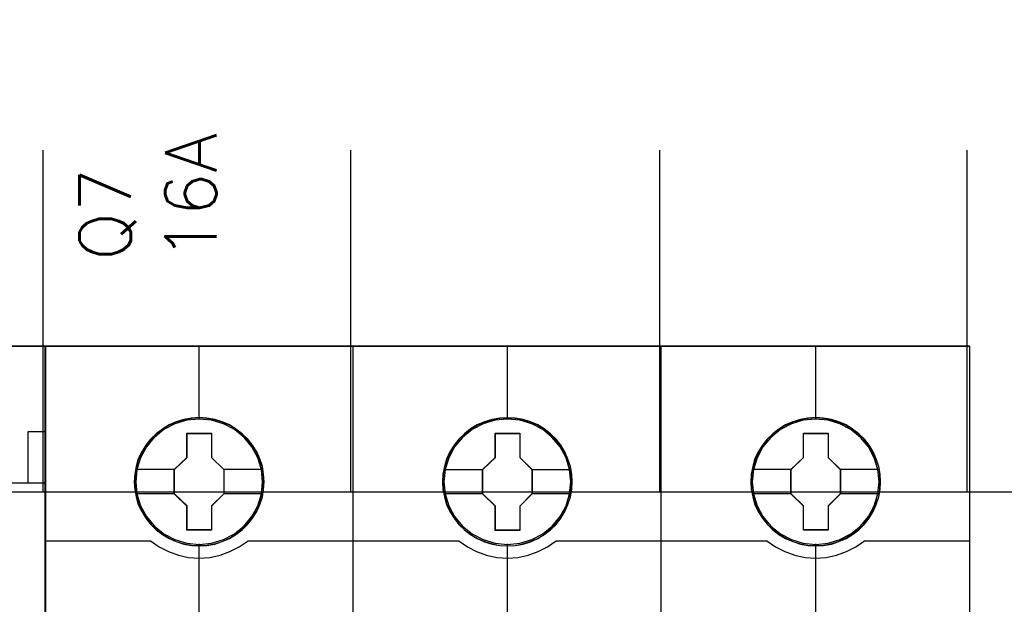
# Model space of a CAD drawing. Extents: x -543332 to -323966, y -9028 to 137422.
# Tile 65 of 250: x -444784 to -444209, y 24107 to 24449. Entities that reach past the tile are written whole.
import ezdxf

# ---------------------------------------------------------------- set-up
doc = ezdxf.new("R2010")
doc.units = 0
doc.header["$MEASUREMENT"] = 0
doc.layers.get('0').update_dxf_attribs({"color": 8})
doc.layers.add('45', color=8, linetype='Continuous')
doc.layers.add('50', color=7, linetype='Continuous')
doc.styles.get("Standard").update_dxf_attribs({"font": 'txt', "bigfont": 'BIGFONT.SHX'})

# ---------------------------------------------------------------- blocks, each defined once
blk = doc.blocks.new('*U1125')
at = {"layer": '50', "color": 7}
for points in [[(509.985212, -443.001536), (509.985212, -477.51456), (834.016113, -477.51456)], [(509.985212, -443.001536), (509.985212, -477.51456), (834.016113, -477.51456)], [(545.872295, -477.55693), (545.872295, -457.544965)], [(563.848974, -477.55693), (563.848974, -457.544965)], [(581.907835, -477.55693), (581.907835, -457.544965)], [(599.863306, -477.55693), (599.863306, -457.544965)]]:
    blk.add_lwpolyline(points, dxfattribs=at)
blk = doc.blocks.new('*U1127')
at = {"layer": '45', "color": 7}
for points in [[(527.997408, -468.984913), (546.002195, -468.984913), (546.002195, -468.984913), (546.002195, -552.014574), (546.002195, -552.014574), (527.997408, -552.014574), (527.997408, -552.014574), (509.998467, -552.014574), (509.998467, -552.014574), (509.998467, -468.984913), (509.998467, -468.984913), (527.997408, -468.984913), (527.997408, -468.984913)], [(527.997408, -468.99021), (545.996893, -468.99021), (545.996893, -552.009278), (527.997408, -552.009278), (510.003769, -552.009278), (510.003769, -468.99021), (527.997408, -468.99021)]]:
    blk.add_lwpolyline(points, close=True, dxfattribs=at)
for points in [[(544.994801, -477.006118), (544.994801, -473.987243)], [(544.994801, -473.987243), (546.002195, -473.987243)], [(527.991053, -476.990229), (546.002195, -476.990229)]]:
    blk.add_lwpolyline(points, dxfattribs=at)
blk = doc.blocks.new('*U1128')
at = {"layer": '45', "color": 7}
for points in [[(563.994078, -468.998154), (545.970383, -468.998154), (545.970383, -551.066542), (563.994078, -551.066542), (582.006626, -551.066542), (600.030321, -551.066542), (600.030321, -468.998154), (582.006626, -468.998154), (563.994078, -468.998154)], [(558.777541, -476.924026), (558.755159, -476.470835), (558.68242, -476.023171), (558.525751, -475.592087), (558.3467, -475.177584), (558.111697, -474.785187), (557.83193, -474.437004), (557.501806, -474.116454), (557.132514, -473.840119), (556.763222, -473.596943), (556.332382, -473.414562), (555.901541, -473.287447), (555.442724, -473.204546), (554.989503, -473.176913), (554.530686, -473.204546), (554.088655, -473.287447), (553.641028, -473.414562), (553.226974, -473.596943), (552.835301, -473.840119), (552.4772, -474.116454), (552.14148, -474.437004), (551.872904, -474.785187), (551.632305, -475.177584), (551.430873, -475.592087), (551.313371, -476.023171), (551.223846, -476.470835), (551.190274, -476.924026), (551.223846, -477.371689), (551.313371, -477.8083), (551.430873, -478.24491), (551.632305, -478.659414), (551.872904, -479.046284), (552.14148, -479.411047), (552.4772, -479.731597), (552.835301, -480.007932), (553.226974, -480.240054), (553.641028, -480.422436), (554.088655, -480.560604), (554.530686, -480.649031), (554.989503, -480.671138), (555.442724, -480.649031), (555.901541, -480.560604), (556.332382, -480.422436), (556.763222, -480.240054), (557.132514, -480.007932), (557.501806, -479.731597), (557.83193, -479.411047), (558.111697, -479.046284), (558.3467, -478.659414), (558.525751, -478.24491), (558.68242, -477.8083), (558.755159, -477.371689), (558.777541, -476.924026)], [(558.777541, -476.924026), (558.755159, -476.470835), (558.68242, -476.023171), (558.525751, -475.592087), (558.3467, -475.177584), (558.111697, -474.785187), (557.83193, -474.437004), (557.501806, -474.116454), (557.132514, -473.840119), (556.763222, -473.596943), (556.332382, -473.414562), (555.901541, -473.287447), (555.442724, -473.204546), (554.989503, -473.176913), (554.530686, -473.204546), (554.088655, -473.287447), (553.641028, -473.414562), (553.226974, -473.596943), (552.835301, -473.840119), (552.4772, -474.116454), (552.14148, -474.437004), (551.872904, -474.785187), (551.632305, -475.177584), (551.430873, -475.592087), (551.313371, -476.023171), (551.223846, -476.470835), (551.190274, -476.924026), (551.223846, -477.371689), (551.313371, -477.8083), (551.430873, -478.24491), (551.632305, -478.659414), (551.872904, -479.046284), (552.14148, -479.411047), (552.4772, -479.731597), (552.835301, -480.007932), (553.226974, -480.240054), (553.641028, -480.422436), (554.088655, -480.560604), (554.530686, -480.649031), (554.989503, -480.671138), (555.442724, -480.649031), (555.901541, -480.560604), (556.332382, -480.422436), (556.763222, -480.240054), (557.132514, -480.007932), (557.501806, -479.731597), (557.83193, -479.411047), (558.111697, -479.046284), (558.3467, -478.659414), (558.525751, -478.24491), (558.68242, -477.8083), (558.755159, -477.371689), (558.777541, -476.924026)], [(576.788683, -476.929322), (576.766301, -476.476131), (576.693559, -476.028467), (576.536884, -475.597384), (576.357826, -475.18288), (576.122813, -474.790483), (575.843036, -474.4423), (575.512899, -474.121751), (575.149188, -473.839888), (574.774287, -473.602239), (574.34343, -473.419858), (573.912573, -473.292743), (573.453738, -473.209843), (573.000499, -473.182209), (572.54726, -473.209843), (572.099616, -473.292743), (571.651972, -473.419858), (571.237902, -473.602239), (570.846214, -473.839888), (570.488099, -474.121751), (570.152366, -474.4423), (569.889375, -474.790483), (569.643171, -475.18288), (569.447327, -475.597384), (569.324225, -476.028467), (569.234696, -476.476131), (569.206719, -476.929322), (569.234696, -477.376986), (569.324225, -477.813596), (569.447327, -478.250207), (569.643171, -478.66471), (569.889375, -479.05158), (570.152366, -479.416344), (570.488099, -479.736893), (570.846214, -480.013229), (571.237902, -480.245351), (571.651972, -480.427732), (572.099616, -480.5659), (572.54726, -480.654328), (573.000499, -480.676434), (573.453738, -480.654328), (573.912573, -480.5659), (574.34343, -480.427732), (574.774287, -480.245351), (575.149188, -480.013229), (575.512899, -479.736893), (575.843036, -479.416344), (576.122813, -479.05158), (576.357826, -478.66471), (576.536884, -478.250207), (576.693559, -477.813596), (576.766301, -477.376986), (576.788683, -476.929322)], [(576.788683, -476.929322), (576.766301, -476.476131), (576.693559, -476.028467), (576.536884, -475.597384), (576.357826, -475.18288), (576.122813, -474.790483), (575.843036, -474.4423), (575.512899, -474.121751), (575.149188, -473.839888), (574.774287, -473.602239), (574.34343, -473.419858), (573.912573, -473.292743), (573.453738, -473.209843), (573.000499, -473.182209), (572.54726, -473.209843), (572.099616, -473.292743), (571.651972, -473.419858), (571.237902, -473.602239), (570.846214, -473.839888), (570.488099, -474.121751), (570.152366, -474.4423), (569.889375, -474.790483), (569.643171, -475.18288), (569.447327, -475.597384), (569.324225, -476.028467), (569.234696, -476.476131), (569.206719, -476.929322), (569.234696, -477.376986), (569.324225, -477.813596), (569.447327, -478.250207), (569.643171, -478.66471), (569.889375, -479.05158), (570.152366, -479.416344), (570.488099, -479.736893), (570.846214, -480.013229), (571.237902, -480.245351), (571.651972, -480.427732), (572.099616, -480.5659), (572.54726, -480.654328), (573.000499, -480.676434), (573.453738, -480.654328), (573.912573, -480.5659), (574.34343, -480.427732), (574.774287, -480.245351), (575.149188, -480.013229), (575.512899, -479.736893), (575.843036, -479.416344), (576.122813, -479.05158), (576.357826, -478.66471), (576.536884, -478.250207), (576.693559, -477.813596), (576.766301, -477.376986), (576.788683, -476.929322)], [(576.772777, -476.930646), (576.750489, -476.479537), (576.678052, -476.03393), (576.522034, -475.604826), (576.343728, -475.192227), (576.109701, -474.801632), (575.831098, -474.455049), (575.502346, -474.135972), (575.140161, -473.855404), (574.766833, -473.618847), (574.337783, -473.437303), (573.908734, -473.310773), (573.451825, -473.228253), (573.000487, -473.200746), (572.54915, -473.228253), (572.103384, -473.310773), (571.657619, -473.437303), (571.245286, -473.618847), (570.855241, -473.855404), (570.498629, -474.135972), (570.164304, -474.455049), (569.902417, -474.801632), (569.657246, -475.192227), (569.462224, -475.604826), (569.339638, -476.03393), (569.250485, -476.479537), (569.222625, -476.930646), (569.250485, -477.376253), (569.339638, -477.810858), (569.462224, -478.245463), (569.657246, -478.658063), (569.902417, -479.043156), (570.164304, -479.406243), (570.498629, -479.72532), (570.855241, -480.000386), (571.245286, -480.231442), (571.657619, -480.412986), (572.103384, -480.550519), (572.54915, -480.63854), (573.000487, -480.660546), (573.451825, -480.63854), (573.908734, -480.550519), (574.337783, -480.412986), (574.766833, -480.231442), (575.140161, -480.000386), (575.502346, -479.72532), (575.831098, -479.406243), (576.109701, -479.043156), (576.343728, -478.658063), (576.522034, -478.245463), (576.678052, -477.810858), (576.750489, -477.376253), (576.772777, -476.930646)], [(594.805128, -476.924026), (594.782747, -476.470835), (594.710007, -476.023171), (594.553338, -475.592087), (594.374288, -475.177584), (594.139284, -474.785187), (593.859517, -474.437004), (593.529393, -474.116454), (593.160101, -473.840119), (592.790809, -473.596943), (592.359969, -473.414562), (591.929129, -473.287447), (591.470312, -473.204546), (591.01709, -473.176913), (590.558273, -473.204546), (590.116242, -473.287447), (589.668616, -473.414562), (589.254561, -473.596943), (588.862888, -473.840119), (588.504787, -474.116454), (588.169067, -474.437004), (587.906087, -474.785187), (587.659892, -475.177584), (587.458461, -475.592087), (587.340959, -476.023171), (587.251433, -476.470835), (587.217861, -476.924026), (587.251433, -477.371689), (587.340959, -477.8083), (587.458461, -478.24491), (587.659892, -478.659414), (587.906087, -479.046284), (588.169067, -479.411047), (588.504787, -479.731597), (588.862888, -480.007932), (589.254561, -480.240054), (589.668616, -480.422436), (590.116242, -480.560604), (590.558273, -480.649031), (591.01709, -480.671138), (591.470312, -480.649031), (591.929129, -480.560604), (592.359969, -480.422436), (592.790809, -480.240054), (593.160101, -480.007932), (593.529393, -479.731597), (593.859517, -479.411047), (594.139284, -479.046284), (594.374288, -478.659414), (594.553338, -478.24491), (594.710007, -477.8083), (594.782747, -477.371689), (594.805128, -476.924026)], [(594.805128, -476.924026), (594.782747, -476.470835), (594.710007, -476.023171), (594.553338, -475.592087), (594.374288, -475.177584), (594.139284, -474.785187), (593.859517, -474.437004), (593.529393, -474.116454), (593.160101, -473.840119), (592.790809, -473.596943), (592.359969, -473.414562), (591.929129, -473.287447), (591.470312, -473.204546), (591.01709, -473.176913), (590.558273, -473.204546), (590.116242, -473.287447), (589.668616, -473.414562), (589.254561, -473.596943), (588.862888, -473.840119), (588.504787, -474.116454), (588.169067, -474.437004), (587.906087, -474.785187), (587.659892, -475.177584), (587.458461, -475.592087), (587.340959, -476.023171), (587.251433, -476.470835), (587.217861, -476.924026), (587.251433, -477.371689), (587.340959, -477.8083), (587.458461, -478.24491), (587.659892, -478.659414), (587.906087, -479.046284), (588.169067, -479.411047), (588.504787, -479.731597), (588.862888, -480.007932), (589.254561, -480.240054), (589.668616, -480.422436), (590.116242, -480.560604), (590.558273, -480.649031), (591.01709, -480.671138), (591.470312, -480.649031), (591.929129, -480.560604), (592.359969, -480.422436), (592.790809, -480.240054), (593.160101, -480.007932), (593.529393, -479.731597), (593.859517, -479.411047), (594.139284, -479.046284), (594.374288, -478.659414), (594.553338, -478.24491), (594.710007, -477.8083), (594.782747, -477.371689), (594.805128, -476.924026)], [(594.789222, -476.92535), (594.766934, -476.474241), (594.6945, -476.028633), (594.538488, -475.59953), (594.360188, -475.18693), (594.126169, -474.796336), (593.847576, -474.449752), (593.518836, -474.130675), (593.151092, -473.855609), (592.783349, -473.613551), (592.354315, -473.432007), (591.925281, -473.305476), (591.468388, -473.222956), (591.017067, -473.19545), (590.560173, -473.222956), (590.119996, -473.305476), (589.674246, -473.432007), (589.261928, -473.613551), (588.871897, -473.855609), (588.515297, -474.130675), (588.180985, -474.449752), (587.919107, -474.796336), (587.673945, -475.18693), (587.473358, -475.59953), (587.356349, -476.028633), (587.267199, -476.474241), (587.233768, -476.92535), (587.267199, -477.370957), (587.356349, -477.805562), (587.473358, -478.240167), (587.673945, -478.652766), (587.919107, -479.037859), (588.180985, -479.400947), (588.515297, -479.720024), (588.871897, -479.99509), (589.261928, -480.226146), (589.674246, -480.40769), (590.119996, -480.545223), (590.560173, -480.633244), (591.017067, -480.655249), (591.468388, -480.633244), (591.925281, -480.545223), (592.354315, -480.40769), (592.783349, -480.226146), (593.151092, -479.99509), (593.518836, -479.720024), (593.847576, -479.400947), (594.126169, -479.037859), (594.360188, -478.652766), (594.538488, -478.240167), (594.6945, -477.805562), (594.766934, -477.370957), (594.789222, -476.92535)], [(554.272194, -474.079927), (555.715182, -474.079927), (555.715182, -475.496561), (556.436675, -476.204878), (556.436675, -477.627046), (555.715182, -478.346431), (555.715182, -479.757531), (554.272194, -479.757531), (554.272194, -478.346431), (553.53379, -477.627046), (553.53379, -476.204878), (554.272194, -475.496561), (554.272194, -474.079927)], [(554.272194, -474.079927), (555.715182, -474.079927), (555.715182, -474.079927), (555.715182, -475.496561), (555.715182, -475.496561), (556.436675, -476.204878), (556.436675, -476.204878), (556.436675, -477.627046), (556.436675, -477.627046), (555.715182, -478.346431), (555.715182, -478.346431), (555.715182, -479.757531), (555.715182, -479.757531), (554.272194, -479.757531), (554.272194, -479.757531), (554.272194, -478.346431), (554.272194, -478.346431), (553.53379, -477.627046), (553.53379, -477.627046), (553.53379, -476.204878), (553.53379, -476.204878), (554.272194, -475.496561), (554.272194, -475.496561), (554.272194, -474.079927), (554.272194, -474.079927)], [(554.280008, -474.095816), (555.707182, -474.095816), (555.707182, -475.504521), (556.420769, -476.208874), (556.420769, -477.623082), (555.707182, -478.33844), (555.707182, -479.741642), (554.280008, -479.741642), (554.280008, -478.33844), (553.549697, -477.623082), (553.549697, -476.208874), (554.280008, -475.504521), (554.280008, -474.095816)], [(572.2894, -474.079927), (573.733874, -474.079927), (573.733874, -475.502036), (574.450469, -476.210323), (574.450469, -477.632432), (573.733874, -478.351786), (573.733874, -479.762828), (572.2894, -479.762828), (572.2894, -478.351786), (571.550235, -477.632432), (571.550235, -476.210323), (572.2894, -475.502036), (572.2894, -474.079927)], [(572.2894, -474.079927), (573.733874, -474.079927), (573.733874, -474.079927), (573.733874, -475.502036), (573.733874, -475.502036), (574.450469, -476.210323), (574.450469, -476.210323), (574.450469, -477.632432), (574.450469, -477.632432), (573.733874, -478.351786), (573.733874, -478.351786), (573.733874, -479.762828), (573.733874, -479.762828), (572.2894, -479.762828), (572.2894, -479.762828), (572.2894, -478.351786), (572.2894, -478.351786), (571.550235, -477.632432), (571.550235, -477.632432), (571.550235, -476.210323), (571.550235, -476.210323), (572.2894, -475.502036), (572.2894, -475.502036), (572.2894, -474.079927), (572.2894, -474.079927)], [(572.298498, -474.095816), (573.724487, -474.095816), (573.724487, -475.509972), (574.431912, -476.214299), (574.431912, -477.628456), (573.724487, -478.343788), (573.724487, -479.746939), (572.298498, -479.746939), (572.298498, -478.343788), (571.568792, -477.628456), (571.568792, -476.214299), (572.298498, -475.509972), (572.298498, -474.095816)], [(590.302183, -474.079927), (591.745337, -474.079927), (591.745337, -475.496561), (592.466914, -476.204878), (592.466914, -477.627046), (591.745337, -478.346431), (591.745337, -479.757531), (590.302183, -479.757531), (590.302183, -478.346431), (589.569331, -477.627046), (589.569331, -476.204878), (590.302183, -475.496561), (590.302183, -474.079927)], [(590.302183, -474.079927), (591.745337, -474.079927), (591.745337, -474.079927), (591.745337, -475.496561), (591.745337, -475.496561), (592.466914, -476.204878), (592.466914, -476.204878), (592.466914, -477.627046), (592.466914, -477.627046), (591.745337, -478.346431), (591.745337, -478.346431), (591.745337, -479.757531), (591.745337, -479.757531), (590.302183, -479.757531), (590.302183, -479.757531), (590.302183, -478.346431), (590.302183, -478.346431), (589.569331, -477.627046), (589.569331, -477.627046), (589.569331, -476.204878), (589.569331, -476.204878), (590.302183, -475.496561), (590.302183, -475.496561), (590.302183, -474.079927), (590.302183, -474.079927)], [(590.310043, -474.095816), (591.737353, -474.095816), (591.737353, -475.504521), (592.451008, -476.208874), (592.451008, -477.623082), (591.737353, -478.33844), (591.737353, -479.741642), (590.310043, -479.741642), (590.310043, -478.33844), (589.585237, -477.623082), (589.585237, -476.208874), (590.310043, -475.504521), (590.310043, -474.095816)]]:
    blk.add_lwpolyline(points, close=True, dxfattribs=at)
at = {"layer": '45', "color": 139}
for points in [[(563.994078, -468.998154), (545.970383, -468.998154), (545.970383, -551.066542), (563.994078, -551.066542), (582.006626, -551.066542), (600.030321, -551.066542), (600.030321, -468.998154), (582.006626, -468.998154), (563.994078, -468.998154)], [(563.999378, -469.014043), (545.986289, -469.014043), (545.986289, -551.048005), (563.999378, -551.048005), (582.001326, -551.048005), (600.014415, -551.048005), (600.014415, -469.014043), (582.001326, -469.014043), (563.999378, -469.014043)], [(558.692708, -476.919938), (558.619957, -476.201544), (558.412898, -475.516306), (558.071531, -474.880804), (557.612643, -474.322666), (557.047428, -473.875052), (556.403867, -473.537959), (555.704343, -473.327967), (554.982435, -473.261653), (554.260527, -473.327967), (553.572195, -473.537959), (552.928634, -473.875052), (552.363419, -474.322666), (551.904531, -474.880804), (551.563164, -475.516306), (551.344912, -476.201544), (551.277758, -476.919938), (551.344912, -477.632807), (551.563164, -478.323571), (551.904531, -478.948021), (552.363419, -479.506158), (552.928634, -479.959299), (553.572195, -480.296392), (554.260527, -480.51191), (554.982435, -480.58375), (555.704343, -480.51191), (556.403867, -480.296392), (557.047428, -479.959299), (557.612643, -479.506158), (558.071531, -478.948021), (558.412898, -478.323571), (558.619957, -477.632807), (558.692708, -476.919938)], [(558.69801, -476.919938), (558.625262, -476.201544), (558.418211, -475.516306), (558.071261, -474.88633), (557.606796, -474.328193), (557.052796, -473.875052), (556.409259, -473.543485), (555.709764, -473.327967), (554.987884, -473.261653), (554.266004, -473.327967), (553.566508, -473.543485), (552.928568, -473.875052), (552.368972, -474.328193), (551.89891, -474.88633), (551.557557, -475.516306), (551.350506, -476.201544), (551.277758, -476.919938), (551.350506, -477.632807), (551.557557, -478.323571), (551.89891, -478.953547), (552.368972, -479.511684), (552.928568, -479.964825), (553.566508, -480.301918), (554.266004, -480.51191), (554.987884, -480.58375), (555.709764, -480.51191), (556.409259, -480.301918), (557.052796, -479.964825), (557.606796, -479.511684), (558.071261, -478.953547), (558.418211, -478.323571), (558.625262, -477.632807), (558.69801, -476.919938)], [(576.711803, -476.919938), (576.633432, -476.201544), (576.426307, -475.516306), (576.084831, -474.88633), (575.625798, -474.328193), (575.060403, -473.875052), (574.416637, -473.543485), (573.72249, -473.327967), (572.994754, -473.261653), (572.272617, -473.327967), (571.584067, -473.543485), (570.940301, -473.875052), (570.374906, -474.328193), (569.915873, -474.88633), (569.574397, -475.516306), (569.361674, -476.201544), (569.288901, -476.919938), (569.361674, -477.632807), (569.574397, -478.323571), (569.915873, -478.953547), (570.374906, -479.511684), (570.940301, -479.964825), (571.584067, -480.301918), (572.272617, -480.51191), (572.994754, -480.58375), (573.72249, -480.51191), (574.416637, -480.301918), (575.060403, -479.964825), (575.625798, -479.511684), (576.084831, -478.953547), (576.426307, -478.323571), (576.633432, -477.632807), (576.711803, -476.919938)], [(576.711803, -476.925235), (576.63903, -476.20684), (576.431905, -475.521603), (576.084831, -474.8861), (575.6202, -474.327963), (575.066001, -473.874822), (574.422235, -473.543255), (573.72249, -473.333263), (573.000352, -473.26695), (572.278215, -473.333263), (571.578469, -473.543255), (570.940301, -473.874822), (570.380504, -474.327963), (569.915873, -474.8861), (569.568799, -475.521603), (569.361674, -476.20684), (569.288901, -476.925235), (569.361674, -477.638103), (569.568799, -478.328867), (569.915873, -478.953317), (570.380504, -479.511454), (570.940301, -479.964596), (571.578469, -480.301688), (572.278215, -480.517207), (573.000352, -480.589046), (573.72249, -480.517207), (574.422235, -480.301688), (575.066001, -479.964596), (575.6202, -479.511454), (576.084831, -478.953317), (576.431905, -478.328867), (576.63903, -477.638103), (576.711803, -476.925235)], [(594.722946, -476.925235), (594.650198, -476.20684), (594.443148, -475.521603), (594.101794, -474.8861), (593.631733, -474.327963), (593.077732, -473.874822), (592.434196, -473.543255), (591.7347, -473.333263), (591.01282, -473.26695), (590.290941, -473.333263), (589.591445, -473.543255), (588.953505, -473.874822), (588.393908, -474.327963), (587.929443, -474.8861), (587.582493, -475.521603), (587.375442, -476.20684), (587.302695, -476.925235), (587.375442, -477.638103), (587.582493, -478.328867), (587.929443, -478.953317), (588.393908, -479.511454), (588.953505, -479.964596), (589.591445, -480.301688), (590.290941, -480.517207), (591.01282, -480.589046), (591.7347, -480.517207), (592.434196, -480.301688), (593.077732, -479.964596), (593.631733, -479.511454), (594.101794, -478.953317), (594.443148, -478.328867), (594.650198, -477.638103), (594.722946, -476.925235)], [(594.722946, -476.919938), (594.644599, -476.201544), (594.43754, -475.516306), (594.096173, -474.88633), (593.637285, -474.328193), (593.07207, -473.875052), (592.428509, -473.543485), (591.734581, -473.327967), (591.012673, -473.261653), (590.285169, -473.327967), (589.596838, -473.543485), (588.953276, -473.875052), (588.388061, -474.328193), (587.929173, -474.88633), (587.587806, -475.516306), (587.375151, -476.201544), (587.307997, -476.919938), (587.375151, -477.632807), (587.587806, -478.323571), (587.929173, -478.953547), (588.388061, -479.511684), (588.953276, -479.964825), (589.596838, -480.301918), (590.285169, -480.51191), (591.012673, -480.58375), (591.734581, -480.51191), (592.428509, -480.301918), (593.07207, -479.964825), (593.637285, -479.511684), (594.096173, -478.953547), (594.43754, -478.323571), (594.644599, -477.632807), (594.722946, -476.919938)]]:
    blk.add_lwpolyline(points, close=True, dxfattribs=at)
for points in [[(554.970652, -468.998154), (554.970652, -473.290783)], [(563.981526, -487.810513), (563.981526, -468.998154)], [(572.981795, -468.998154), (572.981795, -473.290783)], [(581.982064, -487.810513), (581.982064, -468.998154)], [(590.992937, -468.998154), (590.992937, -473.290783)], [(545.970383, -480.366603), (552.17646, -480.366603)], [(552.141996, -480.366603), (552.646397, -480.719876), (553.190029, -481.004774), (553.772892, -481.215598), (554.372568, -481.346651), (554.989058, -481.380839), (555.605548, -481.346651), (556.210829, -481.215598), (556.788088, -481.004774), (557.33172, -480.719876), (557.841725, -480.366603)], [(557.80461, -480.366603), (570.187602, -480.366603)], [(570.153139, -480.366603), (570.657566, -480.719876), (571.201227, -481.004774), (571.784121, -481.215598), (572.38383, -481.346651), (573.000352, -481.380839), (573.616875, -481.346651), (574.216583, -481.215598), (574.799477, -481.004774), (575.343138, -480.719876), (575.847565, -480.366603)], [(575.813102, -480.366603), (588.196094, -480.366603)], [(588.158979, -480.366603), (588.668985, -480.719876), (589.212617, -481.004774), (589.789875, -481.215598), (590.395156, -481.346651), (591.011646, -481.380839), (591.628136, -481.346651), (592.227812, -481.215598), (592.805071, -481.004774), (593.354307, -480.719876), (593.858708, -480.366603)], [(593.824245, -480.366603), (600.030321, -480.366603)], [(554.970652, -480.559916), (554.970652, -487.810513)], [(572.981795, -480.559916), (572.981795, -487.810513)], [(590.992937, -480.559916), (590.992937, -487.810513)]]:
    blk.add_lwpolyline(points, dxfattribs=at)
at = {"layer": '45', "color": 59}
blk.add_lwpolyline([(563.981526, -487.810513), (563.981526, -468.998154)], dxfattribs=at)
blk.add_lwpolyline([(558.761635, -476.92535), (558.739347, -476.474241), (558.666913, -476.028633), (558.5109, -475.59953), (558.332601, -475.18693), (558.098582, -474.796336), (557.819989, -474.449752), (557.491248, -474.130675), (557.123505, -473.855609), (556.755762, -473.613551), (556.326728, -473.432007), (555.897694, -473.305476), (555.440801, -473.222956), (554.989479, -473.19545), (554.532586, -473.222956), (554.092408, -473.305476), (553.646659, -473.432007), (553.234341, -473.613551), (552.84431, -473.855609), (552.48771, -474.130675), (552.153398, -474.449752), (551.885948, -474.796336), (551.646358, -475.18693), (551.445771, -475.59953), (551.328761, -476.028633), (551.239611, -476.474241), (551.20618, -476.92535), (551.239611, -477.370957), (551.328761, -477.805562), (551.445771, -478.240167), (551.646358, -478.652766), (551.885948, -479.037859), (552.153398, -479.400947), (552.48771, -479.720024), (552.84431, -479.99509), (553.234341, -480.226146), (553.646659, -480.40769), (554.092408, -480.545223), (554.532586, -480.633244), (554.989479, -480.655249), (555.440801, -480.633244), (555.897694, -480.545223), (556.326728, -480.40769), (556.755762, -480.226146), (557.123505, -479.99509), (557.491248, -479.720024), (557.819989, -479.400947), (558.098582, -479.037859), (558.332601, -478.652766), (558.5109, -478.240167), (558.666913, -477.805562), (558.739347, -477.370957), (558.761635, -476.92535)], close=True, dxfattribs=at)
at = {"layer": '45', "color": 7}
for points in [[(551.261852, -476.19314), (553.568254, -476.19314)], [(556.402212, -476.19314), (558.703312, -476.19314)], [(569.278297, -476.198436), (571.58735, -476.198436)], [(574.413355, -476.198436), (576.717105, -476.198436)], [(587.289439, -476.19314), (589.603794, -476.19314)], [(592.429799, -476.19314), (594.73355, -476.19314)], [(551.261852, -477.604597), (553.568254, -477.604597)], [(556.402212, -477.604597), (558.703312, -477.604597)], [(569.278297, -477.609893), (571.58735, -477.609893)], [(574.413355, -477.609893), (576.717105, -477.609893)], [(587.289439, -477.604597), (589.603794, -477.604597)], [(592.429799, -477.604597), (594.73355, -477.604597)]]:
    blk.add_lwpolyline(points, dxfattribs=at)

msp = doc.modelspace()

# ---------------------------------------------------------------- block references
at = {"xscale": 10, "yscale": 10, "zscale": 10}
for name in ['*U1125', '*U1127']:
    msp.add_blockref(name, (-450229.1, 28948.04), dxfattribs=at)
ref = msp.add_blockref('*U1128', (-450229.1, 28948.04), dxfattribs=dict(xscale=10, yscale=10, zscale=10))
ref.add_attrib('Oznaczenie', 'Q7', (-444719.1, 24308.04), dxfattribs={"height": 30, "rotation": 90, "flags": 2})
ref.add_attrib('Pr¹d znamionowy', '16A', (-444669.1, 24308.04), dxfattribs={"height": 30, "rotation": 90, "flags": 2})

doc.saveas('drawing.dxf')
